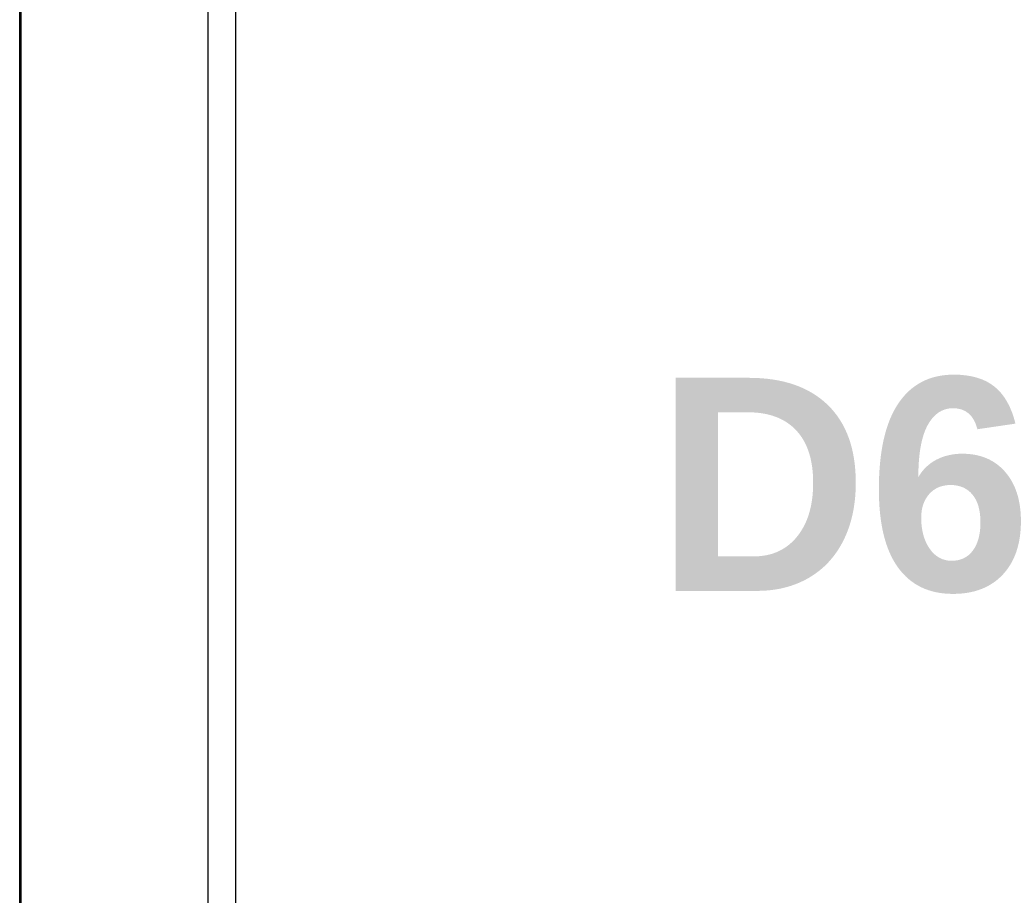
# Model space of a CAD drawing. Header units: millimetres. Extents: x -8642 to 28269, y -6609 to 3701.
# Tile 158 of 256: x 3715 to 3804, y -4877 to -4798. Entities that reach past the tile are written whole.
import ezdxf
from ezdxf.enums import TextEntityAlignment as Align

# ---------------------------------------------------------------- set-up
doc = ezdxf.new("R2010")
doc.units = ezdxf.units.MM
doc.header["$LTSCALE"] = 1000
doc.header["$MEASUREMENT"] = 0
doc.linetypes.add('rzut 1 pietra$0$ArchiTECH.PC Solid Line Type', pattern=[0])
doc.linetypes.add('SUFIT_1 PIETRO$0$ArchiTECH.PC Solid Line Type', pattern=[0])
doc.layers.add('IS_ARCH', color=254, linetype='Continuous', lineweight=18)
doc.layers.add('SUFIT_1 PIETRO$0$INWENTARYZACJA', color=254, linetype='Continuous')
doc.styles.add('rzut 1 pietra$0$ArchiTECHStyle3', font='arialbd.ttf', dxfattribs={"height": 0.192})

msp = doc.modelspace()

# ---------------------------------------------------------------- linework, layer by layer
at = {"layer": 'IS_ARCH', "linetype": 'rzut 1 pietra$0$ArchiTECH.PC Solid Line Type'}
for p, q in [((3715.298, -4943.21), (3715.298, -4743.21)), ((3715.298, -4943.21), (3715.298, -4743.21)), ((3715.298, -4943.21), (3715.298, -4743.21)), ((3715.298, -4943.21), (3715.298, -4743.21)), ((3715.428, -4943.624), (3715.428, -4743.437)), ((3732.298, -4910.39), (3732.298, -4765.39)), ((3732.298, -4910.39), (3732.298, -4765.39)), ((3732.298, -4910.39), (3732.298, -4765.39)), ((3734.798, -4907.89), (3734.798, -4767.89)), ((3734.798, -4907.89), (3734.798, -4767.89)), ((3734.798, -4907.89), (3734.798, -4767.89))]:
    msp.add_line(p, q, dxfattribs=at)
at = {"layer": 'SUFIT_1 PIETRO$0$INWENTARYZACJA', "linetype": 'SUFIT_1 PIETRO$0$ArchiTECH.PC Solid Line Type'}
for p, q in [((3715.298, -4943.293), (3715.298, -4743.293)), ((3715.298, -4943.293), (3715.298, -4743.293)), ((3715.298, -4943.293), (3715.298, -4743.293)), ((3715.298, -4943.293), (3715.298, -4743.293)), ((3715.428, -4943.708), (3715.428, -4743.521)), ((3732.298, -4910.473), (3732.298, -4765.473)), ((3732.298, -4910.473), (3732.298, -4765.473)), ((3732.298, -4910.473), (3732.298, -4765.473)), ((3734.798, -4907.973), (3734.798, -4767.973)), ((3734.798, -4907.973), (3734.798, -4767.973)), ((3734.798, -4907.973), (3734.798, -4767.973))]:
    msp.add_line(p, q, dxfattribs=at)

# ---------------------------------------------------------------- texts
at = {"layer": 'IS_ARCH', "style": 'rzut 1 pietra$0$ArchiTECHStyle3'}
msp.add_text('D6', height=19.2, dxfattribs=at).set_placement((3772.635, -4855.123), align=Align.BOTTOM_LEFT)

doc.saveas('drawing.dxf')
